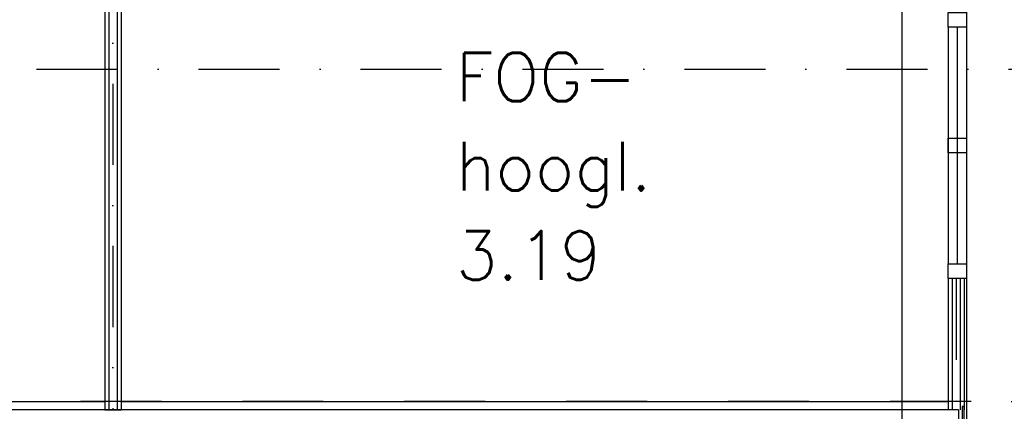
# Model space of a CAD drawing. Extents: x -19795 to 103381, y 127200 to 154480.
# Tile 66 of 76: x 73627 to 79706, y 135907 to 138321. Entities that reach past the tile are written whole.
import ezdxf

# ---------------------------------------------------------------- set-up
doc = ezdxf.new("R2010")
doc.units = 0
doc.header["$LTSCALE"] = 1000
doc.header["$MEASUREMENT"] = 0
doc.linetypes.add('DASHDOT', pattern=[1, 0.5, -0.25, 0, -0.25])
doc.linetypes.add('DOT', pattern=[0.25, 0, -0.25])
for name, color, linetype in [('B02', 7, 'CONTINUOUS'), ('B03', 7, 'CONTINUOUS'), ('B08', 7, 'CONTINUOUS')]:
    doc.layers.add(name, color=color, linetype=linetype)
doc.styles.add('TXT', font='txt.shx')

msp = doc.modelspace()

# ---------------------------------------------------------------- linework, layer by layer
at = {"layer": 'B02', "color": 5, "linetype": 'Continuous'}
msp.add_line((79072.5, 151575.7), (79072.5, 127199.8), dxfattribs=at)
at = {"layer": 'B02', "color": 5, "linetype": 'DASHDOT'}
for p, q in [((-16278, 138016), (88502.6, 138016)), ((88502.6, 135966), (66147, 135966))]:
    msp.add_line(p, q, dxfattribs=at)
at = {"layer": 'B03', "color": 7, "linetype": 'Continuous'}
for p, q in [((74152.5, 139926.5), (74152.5, 135916)), ((74252.5, 139926.5), (74252.5, 135916)), ((79358.5, 136724.2), (79358.5, 135916)), ((79458.5, 136724.2), (79458.5, 135916)), ((74152.5, 135916), (74252.5, 135916))]:
    msp.add_line(p, q, dxfattribs=at)
at = {"layer": 'B03', "color": 1, "linetype": 'Continuous'}
for p, q in [((74177.5, 139926.5), (74177.5, 135916)), ((74227.5, 139926.5), (74227.5, 135916)), ((79358.5, 138276), (79358.5, 136816)), ((79472.5, 138276), (79472.5, 136816)), ((79383.5, 136724.2), (79383.5, 135916)), ((79433.5, 136724.2), (79433.5, 135916)), ((71352.5, 135966), (74152.5, 135966)), ((74252.5, 135966), (79358.5, 135966))]:
    msp.add_line(p, q, dxfattribs=at)
at = {"layer": 'B03', "color": 1, "linetype": 'DASHDOT'}
for p, q in [((74202.5, 139926.5), (74202.5, 135916)), ((79408.5, 136724.2), (79408.5, 135916))]:
    msp.add_line(p, q, dxfattribs=at)
at = {"layer": 'B03', "color": 5, "linetype": 'Continuous'}
msp.add_line((79415.5, 138276), (79415.5, 136816), dxfattribs=at)
at = {"layer": 'B03', "color": 2, "linetype": 'Continuous'}
for q in [(67452.5, 135916), (79422.5, 135576)]:
    msp.add_line((79422.5, 135916), q, dxfattribs=at)
at = {"layer": 'B03', "color": 1, "linetype": 'Continuous'}
msp.add_lwpolyline([(79472.5, 135576), (85582.5, 135576), (85582.5, 138848), (79472.5, 139394)], close=True, dxfattribs=at)
msp.add_lwpolyline([(79472.5, 135576), (85582.5, 135576), (85582.5, 138848), (79472.5, 139394)], close=True, dxfattribs=at)
at = {"layer": 'B03', "color": 7, "linetype": 'Continuous'}
for points in [[(79358.5, 138366), (79472.5, 138366), (79472.5, 138276), (79358.5, 138276)], [(79358.5, 137591), (79472.5, 137591), (79472.5, 137501), (79358.5, 137501)], [(79358.5, 136816), (79472.5, 136816), (79472.5, 136726), (79358.5, 136726)], [(79458.5, 135936), (79446.5, 135936), (79446.5, 135576), (79458.5, 135576)]]:
    msp.add_lwpolyline(points, close=True, dxfattribs=at)

# ---------------------------------------------------------------- texts
at = {"layer": 'B08', "color": 7, "linetype": 'DOT', "style": 'TXT'}
for s, p in [('FOG-', (76319.3, 137817.8)), ('hoogl.', (76319.3, 137267.8)), ('3.19', (76319.3, 136717.8))]:
    msp.add_text(s, height=300, dxfattribs=at).set_placement(p)

doc.saveas('drawing.dxf')
